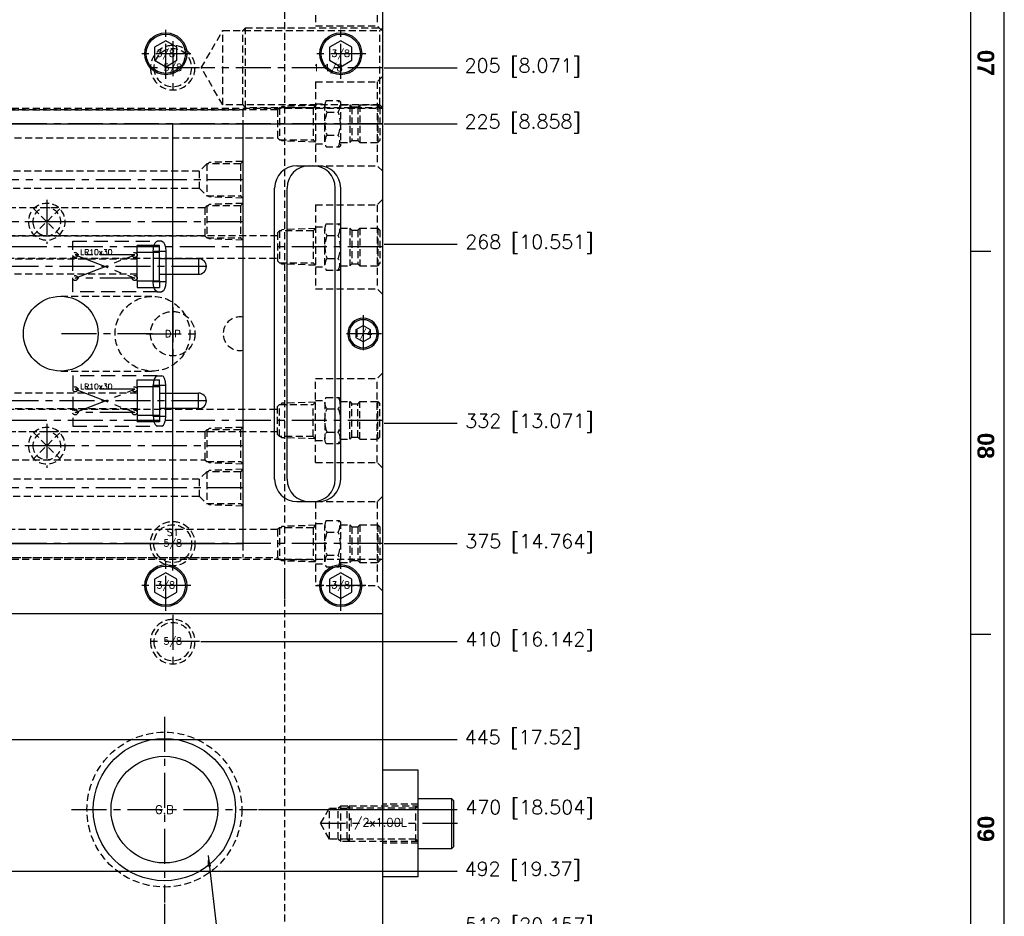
# Model space of a CAD drawing. Extents: x 2651 to 7771, y -1163 to 1075.
# Tile 103 of 256: x 4317 to 4669, y -120 to 200. Entities that reach past the tile are written whole.
import ezdxf
from ezdxf.enums import TextEntityAlignment as Align

# ---------------------------------------------------------------- set-up
doc = ezdxf.new("R2010")
doc.units = 0
doc.header["$LTSCALE"] = 10
for name, pattern in [('CENTER', [2, 1.25, -0.25, 0.25, -0.25]), ('CNSCEN', [17, 15, -1, 0, -1]), ('CNSHID', [4, 3, -1]), ('DASHED', [0.75, 0.5, -0.25]), ('HIDDEN', [0.375, 0.25, -0.125])]:
    doc.linetypes.add(name, pattern=pattern)
doc.layers.get('0').update_dxf_attribs({"linetype": 'CONTINUOUS'})
doc.layers.get('Defpoints').update_dxf_attribs({"linetype": 'CONTINUOUS'})
for name, color, linetype in [('113', 7, 'CONTINUOUS'), ('117', 7, 'CONTINUOUS'), ('9', 3, 'CONTINUOUS'), ('BOX', 4, 'CONTINUOUS'), ('CEN', 1, 'CENTER'), ('COOL', 150, 'HIDDEN'), ('DIM', 3, 'CONTINUOUS'), ('HIDDEN', 6, 'HIDDEN'), ('PART', 7, 'CONTINUOUS'), ('TEXT', 4, 'CONTINUOUS'), ('WL1-CL', 1, 'CNSCEN'), ('WL1-HL', 4, 'CNSHID')]:
    doc.layers.add(name, color=color, linetype=linetype)
doc.styles.add('china', font='txt')
doc.styles.get("Standard").update_dxf_attribs({"font": 'romans.shx'})
doc.dimstyles.new('INCH-MM-5', dxfattribs={"dimtxt": 5, "dimasz": 4, "dimexe": 1.5, "dimexo": 1, "dimgap": 1.5, "dimtad": 0, "dimrnd": 1.38778e-17, "dimzin": 9, "dimdsep": 46, "dimtxsty": 'Standard', "dimblk": 'CLOSED', "dimcen": 0, "dimclrd": 3, "dimclre": 3, "dimclrt": 3, "dimazin": 2, "dimtfac": 0.75, "dimtofl": 0, "dimtmove": 0, "dimatfit": 3, "dimfxl": 0, "dimtolj": 1, "dimarcsym": 0})
doc.dimstyles.new('MM& INCH5', dxfattribs={"dimtxt": 5, "dimasz": 2.5, "dimexe": 1, "dimexo": 0.5, "dimtad": 0, "dimrnd": 1.38778e-17, "dimzin": 9, "dimdsep": 46, "dimtxsty": 'Standard', "dimblk": 'CLOSED', "dimcen": 0, "dimclrd": 3, "dimclre": 3, "dimclrt": 3, "dimazin": 2, "dimtfac": 0.75, "dimtofl": 0, "dimtmove": 0, "dimatfit": 3, "dimfxl": 0, "dimtolj": 1, "dimarcsym": 0})

# ---------------------------------------------------------------- blocks, each defined once
blk = doc.blocks.new('fghdddd')
at = {"layer": 'COOL'}
for p, q in [((-3436.77, 1231.38), (-3438.77, 1229.38)), ((-3460.77, 1229.38), (-3460.77, 1199.38)), ((-3460.77, 1229.38), (-3438.77, 1229.38)), ((-3438.77, 1229.38), (-3438.77, 1199.38)), ((-3460.77, 1221.54), (-3457.45, 1221.54)), ((-3457.45, 1207.87), (-3457.45, 1220.88)), ((-3457.04, 1222.63), (-3452.28, 1222.63)), ((-3451.88, 1222.23), (-3452.28, 1222.63)), ((-3451.88, 1222.23), (-3451.88, 1206.52)), ((-3451.88, 1221.11), (-3448.53, 1221.11)), ((-3448.53, 1221.11), (-3448.53, 1207.65)), ((-3448.53, 1221.11), (-3447.76, 1220.34)), ((-3447.76, 1220.37), (-3445.67, 1220.37)), ((-3447.76, 1220.34), (-3447.76, 1208.38)), ((-3444.91, 1221.11), (-3445.67, 1220.34)), ((-3445.67, 1220.34), (-3445.67, 1208.38)), ((-3444.91, 1221.11), (-3444.91, 1207.65)), ((-3444.91, 1221.11), (-3438.53, 1221.11)), ((-3438.53, 1221.11), (-3437.77, 1220.34)), ((-3438.53, 1221.11), (-3438.53, 1207.65)), ((-3437.77, 1220.34), (-3437.77, 1208.41)), ((-3456.64, 1218.5), (-3452.67, 1218.5)), ((-3456.64, 1210.25), (-3452.67, 1210.25)), ((-3460.77, 1207.21), (-3457.45, 1207.21)), ((-3452.28, 1206.13), (-3451.88, 1206.52)), ((-3451.88, 1207.65), (-3448.53, 1207.65)), ((-3448.53, 1207.65), (-3447.79, 1208.38)), ((-3447.79, 1208.38), (-3445.65, 1208.38)), ((-3444.91, 1207.65), (-3445.65, 1208.38)), ((-3444.91, 1207.65), (-3438.53, 1207.65)), ((-3438.53, 1207.65), (-3437.77, 1208.41)), ((-3457.04, 1206.13), (-3452.28, 1206.13)), ((-3460.77, 1199.38), (-3438.77, 1199.38)), ((-3436.77, 1197.38), (-3438.77, 1199.38))]:
    blk.add_line(p, q, dxfattribs=at)
at = {"layer": 'COOL', "color": 1, "linetype": 'CENTER'}
blk.add_line((-3436.77, 1214.38), (-3460.77, 1214.38), dxfattribs=at)
at = {"layer": 'COOL'}
for centre, radius, start, end in [((-3453.53, 1220.88), 3.92, 153.6082, 217.3856), ((-3455.97, 1220.56), 3.89, 327.972, 32.028), ((-3446.32, 1214.38), 11.11, 158.2132, 201.7867), ((-3462.99, 1214.38), 11.11, 338.2133, 21.7868), ((-3453.53, 1207.87), 3.92, 142.6141, 206.3915), ((-3455.97, 1208.19), 3.89, 327.972, 32.028)]:
    blk.add_arc(centre, radius, start, end, dxfattribs=at)
blk = doc.blocks.new('*U2', base_point=(697.47, 899.04))
for p, q in [((697.47, 901.93), (694.97, 900.48)), ((694.97, 900.48), (694.97, 897.6)), ((699.97, 900.48), (697.47, 901.93)), ((699.97, 897.6), (699.97, 900.48)), ((694.97, 897.6), (697.47, 896.15)), ((697.47, 896.15), (699.97, 897.6))]:
    blk.add_line(p, q)
for radius in [5.5, 5]:
    blk.add_circle((697.47, 899.04), radius)
at = {"layer": 'CEN'}
for p, q in [((697.47, 905.64), (697.47, 892.44)), ((690.87, 899.04), (704.07, 899.04))]:
    blk.add_line(p, q, dxfattribs=at)
blk = doc.blocks.new('*U1', base_point=(705.47, 989.04))
for p, q in [((705.47, 993.66), (701.47, 991.35)), ((709.47, 991.35), (705.47, 993.66)), ((701.47, 991.35), (701.47, 986.73)), ((709.47, 986.73), (709.47, 991.35)), ((701.47, 986.73), (705.47, 984.42)), ((705.47, 984.42), (709.47, 986.73))]:
    blk.add_line(p, q)
for radius in [7.5, 7]:
    blk.add_circle((705.47, 989.04), radius)
at = {"layer": 'CEN'}
for p, q in [((705.47, 998.04), (705.47, 980.04)), ((696.47, 989.04), (714.47, 989.04))]:
    blk.add_line(p, q, dxfattribs=at)
blk = doc.blocks.new('*U20', base_point=(1834.08, 749.82))
for radius in [7.94, 6.75]:
    blk.add_circle((1834.08, 749.82), radius)
at = {"layer": 'CEN'}
for p, q in [((1834.08, 759.35), (1834.08, 740.3)), ((1824.55, 749.82), (1843.61, 749.82))]:
    blk.add_line(p, q, dxfattribs=at)
blk = doc.blocks.new('FDSFG')
at = {"color": 4}
for p, q in [((2760.35, 462.01), (2754.35, 462.01)), ((2760.35, 348.01), (2754.35, 348.01))]:
    blk.add_line(p, q, dxfattribs=at)
at = {"layer": 'BOX', "color": 3}
for points in [[(1944.35, 1260.01), (1944.35, 120.01), (2764.35, 120.01), (2764.35, 1260.01)], [(1954.35, 1250.01), (1954.35, 130.01), (2754.35, 130.01), (2754.35, 1250.01)]]:
    blk.add_lwpolyline(points, close=True, dxfattribs=at)
at = {"color": 4, "char_height": 5, "attachment_point": 1, "rotation": 270}
for s, heights, insert in [('{\\fArial|b1|i0|c0|p34;\\C6;07}', [0], (2761.35, 522.01)), ('{\\fArial|b1|i0|c0|p34;\\C6;08}', [0], (2761.35, 408.01)), ('{\\fArial|b1|i0|c0|p34;\\C6;09}', [5.81], (2761.35, 294.01))]:
    blk.add_mtext_dynamic_manual_height_columns(s, width=8, gutter_width=12.5, heights=heights, dxfattribs=dict(at, insert=insert))
blk = doc.blocks.new('_Closed')
at = {"color": 0, "linetype": 'ByBlock', "lineweight": -2}
for p, q in [((-1, 0.167), (0, 0)), ((-1, 0.167), (-1, -0.167)), ((0, 0), (-1, -0.167)), ((0, 0), (-1, 0))]:
    blk.add_line(p, q, dxfattribs=at)
blk = doc.blocks.new('*D181')
at = {"layer": 'Defpoints', "color": 0}
for p in [(4171.68, 387.64), (4446.68, 182.64), (4473.32, 182.64)]:
    blk.add_point(p, dxfattribs=at)
at = {"layer": 'DIM', "color": 3, "lineweight": -2}
blk.add_line((4447.18, 182.64), (4473.32, 182.64), dxfattribs=at)
at = {"layer": 'DIM', "color": 3, "insert": (4496.68, 182.64), "char_height": 5, "attachment_point": 5}
blk.add_mtext('\\A1;205 [8.071]', dxfattribs=at)
blk = doc.blocks.new('*D182')
at = {"layer": 'Defpoints', "color": 0}
for p in [(4171.68, 387.64), (4446.68, 162.64), (4473.32, 162.64)]:
    blk.add_point(p, dxfattribs=at)
at = {"layer": 'DIM', "color": 3, "lineweight": -2}
blk.add_line((4447.18, 162.64), (4473.32, 162.64), dxfattribs=at)
at = {"layer": 'DIM', "color": 3, "insert": (4496.68, 162.64), "char_height": 5, "attachment_point": 5}
blk.add_mtext('\\A1;225 [8.858]', dxfattribs=at)
blk = doc.blocks.new('*D183')
at = {"layer": 'Defpoints', "color": 0}
for p in [(4171.68, 387.64), (4446.68, 119.64), (4473.32, 119.64)]:
    blk.add_point(p, dxfattribs=at)
at = {"layer": 'DIM', "color": 3, "lineweight": -2}
blk.add_line((4447.18, 119.64), (4473.32, 119.64), dxfattribs=at)
at = {"layer": 'DIM', "color": 3, "insert": (4499.07, 119.64), "char_height": 5, "attachment_point": 5}
blk.add_mtext('\\A1;268 [10.551]', dxfattribs=at)
blk = doc.blocks.new('*D184')
at = {"layer": 'Defpoints', "color": 0}
for p in [(4171.68, 387.64), (4446.68, 12.64), (4473.32, 12.64)]:
    blk.add_point(p, dxfattribs=at)
at = {"layer": 'DIM', "color": 3, "lineweight": -2}
blk.add_line((4447.18, 12.64), (4473.32, 12.64), dxfattribs=at)
at = {"layer": 'DIM', "color": 3, "insert": (4499.07, 12.64), "char_height": 5, "attachment_point": 5}
blk.add_mtext('\\A1;375 [14.764]', dxfattribs=at)
blk = doc.blocks.new('*D185')
at = {"layer": 'Defpoints', "color": 0}
for p in [(4171.68, 387.64), (4446.68, 55.64), (4473.32, 55.64)]:
    blk.add_point(p, dxfattribs=at)
at = {"layer": 'DIM', "color": 3, "lineweight": -2}
blk.add_line((4447.18, 55.64), (4473.32, 55.64), dxfattribs=at)
at = {"layer": 'DIM', "color": 3, "insert": (4499.07, 55.64), "char_height": 5, "attachment_point": 5}
blk.add_mtext('\\A1;332 [13.071]', dxfattribs=at)
blk = doc.blocks.new('*D186')
at = {"layer": 'Defpoints', "color": 0}
for p in [(4171.68, 387.64), (4381.21, -22.36), (4473.32, -22.36)]:
    blk.add_point(p, dxfattribs=at)
at = {"layer": 'DIM', "color": 3, "lineweight": -2}
blk.add_line((4381.71, -22.36), (4473.32, -22.36), dxfattribs=at)
at = {"layer": 'DIM', "color": 3, "insert": (4499.07, -22.36), "char_height": 5, "attachment_point": 5}
blk.add_mtext('\\A1;410 [16.142]', dxfattribs=at)
blk = doc.blocks.new('*D187')
at = {"layer": 'Defpoints', "color": 0}
for p in [(4171.68, 387.64), (4274.1, -57.36), (4473.32, -57.36)]:
    blk.add_point(p, dxfattribs=at)
at = {"layer": 'DIM', "color": 3, "lineweight": -2}
blk.add_line((4274.6, -57.36), (4473.32, -57.36), dxfattribs=at)
at = {"layer": 'DIM', "color": 3, "insert": (4496.68, -57.36), "char_height": 5, "attachment_point": 5}
blk.add_mtext('\\A1;445 [17.52]', dxfattribs=at)
blk = doc.blocks.new('*D188')
at = {"layer": 'Defpoints', "color": 0}
for p in [(4171.68, 387.64), (4271.92, -104.36), (4473.32, -104.36)]:
    blk.add_point(p, dxfattribs=at)
at = {"layer": 'DIM', "color": 3, "lineweight": -2}
blk.add_line((4272.42, -104.36), (4473.32, -104.36), dxfattribs=at)
at = {"layer": 'DIM', "color": 3, "insert": (4496.68, -104.36), "char_height": 5, "attachment_point": 5}
blk.add_mtext('\\A1;492 [19.37]', dxfattribs=at)
blk = doc.blocks.new('*D189')
at = {"layer": 'Defpoints', "color": 0}
for p in [(4171.68, 387.64), (4285.88, -124.36), (4473.32, -124.36)]:
    blk.add_point(p, dxfattribs=at)
at = {"layer": 'DIM', "color": 3, "lineweight": -2}
blk.add_line((4286.38, -124.36), (4473.32, -124.36), dxfattribs=at)
at = {"layer": 'DIM', "color": 3, "insert": (4499.07, -124.36), "char_height": 5, "attachment_point": 5}
blk.add_mtext('\\A1;512 [20.157]', dxfattribs=at)
blk = doc.blocks.new('*D193')
at = {"layer": 'Defpoints', "color": 0}
for p in [(4171.68, 387.64), (4401.86, -82.36), (4473.32, -82.36)]:
    blk.add_point(p, dxfattribs=at)
at = {"layer": 'DIM', "color": 3, "lineweight": -2}
blk.add_line((4402.36, -82.36), (4473.32, -82.36), dxfattribs=at)
at = {"layer": 'DIM', "color": 3, "insert": (4499.07, -82.36), "char_height": 5, "attachment_point": 5}
blk.add_mtext('\\A1;470 [18.504]', dxfattribs=at)
blk = doc.blocks.new('*D203')
at = {"layer": 'Defpoints', "color": 0}
for p in [(4171.68, 387.64), (4368.68, -115.54), (4368.68, -149.95)]:
    blk.add_point(p, dxfattribs=at)
at = {"layer": 'DIM', "color": 3, "lineweight": -2}
blk.add_line((4368.68, -116.04), (4368.68, -149.95), dxfattribs=at)
at = {"layer": 'DIM', "color": 3, "insert": (4368.68, -172.96), "char_height": 5, "attachment_point": 5, "rotation": 90}
blk.add_mtext('\\A1;197 [7.756]', dxfattribs=at)
blk = doc.blocks.new('*U244', base_point=(1054.35, 1961.29))
for radius in [25.4, 19.05]:
    blk.add_circle((1054.35, 1961.29), radius)
at = {"layer": 'CEN'}
for p, q in [((1054.35, 1994.47), (1054.35, 1928.11)), ((1021.17, 1961.29), (1087.53, 1961.29))]:
    blk.add_line(p, q, dxfattribs=at)
at = {"layer": 'HIDDEN'}
blk.add_circle((1054.35, 1961.29), 27.65, dxfattribs=at)
blk = doc.blocks.new('*U17', base_point=(830.47, 1863.95))
for p, q in [((835.1, 1868.59), (825.84, 1859.32)), ((825.84, 1868.59), (835.1, 1859.32))]:
    blk.add_line(p, q)
for radius in [6.55, 5]:
    blk.add_circle((830.47, 1863.95), radius)
at = {"layer": 'CEN'}
for p, q in [((830.47, 1871.81), (830.47, 1856.09)), ((822.61, 1863.95), (838.33, 1863.95))]:
    blk.add_line(p, q, dxfattribs=at)
blk = doc.blocks.new('*U18', base_point=(830.47, 1753.95))
for p, q in [((835.1, 1758.59), (825.84, 1749.32)), ((825.84, 1758.59), (835.1, 1749.32))]:
    blk.add_line(p, q)
for radius in [6.55, 5]:
    blk.add_circle((830.47, 1753.95), radius)
at = {"layer": 'CEN'}
for p, q in [((830.47, 1761.81), (830.47, 1746.09)), ((822.61, 1753.95), (838.33, 1753.95))]:
    blk.add_line(p, q, dxfattribs=at)
blk = doc.blocks.new('1')
at = {"layer": 'COOL', "color": 1, "linetype": 'CENTER'}
for p, q in [((-100, 225), (-100, 350.39)), ((-225, 340), (-100, 340)), ((-225, 260), (-100, 260))]:
    blk.add_line(p, q, dxfattribs=at)
at = {"layer": 'COOL', "color": 2}
for p, q in [((-105, 347.5), (-95, 347.5)), ((-105, 265), (-105, 255))]:
    blk.add_line(p, q, dxfattribs=at)
at = {"layer": 'COOL'}
blk.add_line((-105, 345), (-105, 335), dxfattribs=at)
at = {"layer": 'COOL', "color": 2}
for points in [[(-105, 238.59), (-105, 347.5), (-100, 350.39), (-95, 347.5), (-95, 238.59)], [(-225, 346.55), (-224.15, 345.7), (-224.15, 334.3), (-225, 333.45)], [(-225, 346.55), (-213, 346.15), (-212.55, 345.7)], [(-224.15, 345.7), (-212.11, 345.7), (-212.11, 334.3), (-224.15, 334.3)], [(-212.11, 345.7), (-211.41, 345), (-211.41, 335), (-212.11, 334.3)], [(-211.41, 345), (-105, 345), (-100, 340), (-105, 335), (-211.41, 335)], [(-225, 333.45), (-213, 333.85), (-212.55, 334.3)], [(-225, 266.55), (-224.15, 265.7), (-224.15, 254.3), (-225, 253.45)], [(-225, 266.55), (-213, 266.15), (-212.55, 265.7)], [(-224.15, 265.7), (-212.11, 265.7), (-212.11, 254.3), (-224.15, 254.3)], [(-212.11, 265.7), (-211.41, 265), (-211.41, 255), (-212.11, 254.3)], [(-211.41, 265), (-105, 265), (-100, 260), (-105, 255), (-211.41, 255)], [(-225, 253.45), (-213, 253.85), (-212.55, 254.3)], [(-106.55, 225), (-106.15, 237), (-105.7, 237.45)], [(-106.55, 225), (-93.85, 237), (-106.15, 237), (-93.45, 225)], [(-105.7, 237.89), (-105, 238.59), (-95, 238.59), (-94.3, 237.89)], [(-105.7, 225.85), (-105.7, 237.89), (-94.3, 237.89), (-94.3, 225.85)], [(-93.45, 225), (-93.85, 237), (-94.3, 237.45)], [(-106.55, 225), (-105.7, 225.85), (-94.3, 225.85), (-93.45, 225)]]:
    blk.add_lwpolyline(points, dxfattribs=at)
at = {"layer": 'COOL'}
for name, p in [('*U17', (-155, 340)), ('*U18', (-155, 260))]:
    blk.add_blockref(name, p, dxfattribs=at)
blk = doc.blocks.new('*X249')
at = {"color": 0}
for p, q in [((936.79, 376.76), (938.04, 378.01)), ((937.13, 376.4), (938.7, 377.96)), ((937.63, 376.19), (939.2, 377.76)), ((938.27, 376.12), (939.57, 377.42)), ((939.28, 376.43), (939.55, 376.69))]:
    blk.add_line(p, q, dxfattribs=at)
blk = doc.blocks.new('*X248')
at = {"color": 0}
for p, q in [((922.69, 376.81), (923.89, 378.01)), ((923.02, 376.43), (924.57, 377.97)), ((923.5, 376.2), (925.09, 377.79)), ((924.13, 376.12), (925.47, 377.46)), ((925.03, 376.32), (925.56, 376.85))]:
    blk.add_line(p, q, dxfattribs=at)
blk = doc.blocks.new('O_RING_109_S')
at = {"layer": 'WL1-CL'}
for p, q in [((7.81, -3.27), (10.73, -5.98)), ((10.73, -5.98), (12.73, -5.98)), ((12.73, -5.98), (19.05, -5.98))]:
    blk.add_line(p, q, dxfattribs=at)
blk.add_solid([(8.04, -3.03), (7.58, -3.51), (6.35, -1.9)], dxfattribs=at)
at = {"layer": 'WL1-HL'}
for p, q in [((-7.23, -1.9), (-7.23, 0)), ((-3.66, -1.9), (-3.66, 0)), ((3.66, -1.9), (3.66, 0)), ((7.23, -1.9), (7.23, 0)), ((-7.23, -1.9), (-3.66, -1.9)), ((7.23, -1.9), (3.66, -1.9))]:
    blk.add_line(p, q, dxfattribs=at)
for points in [[(-5.45, 0, 0.064849), (-6.04, -0.08, 0.077678), (-6.5, -0.28, 0.107175), (-6.83, -0.61, 0.144647), (-6.93, -0.95, 0.144647), (-6.83, -1.29, 0.107175), (-6.5, -1.62, 0.077678), (-6.04, -1.82, 0.064849), (-5.45, -1.9, 0.064849), (-4.85, -1.82, 0.077678), (-4.39, -1.62, 0.107175), (-4.06, -1.29, 0.144647), (-3.96, -0.95, 0.144647), (-4.06, -0.61, 0.107175), (-4.39, -0.28, 0.077678), (-4.85, -0.08, 0.064849)], [(5.45, 0, -0.064849), (6.04, -0.08, -0.077678), (6.5, -0.28, -0.107175), (6.83, -0.61, -0.144647), (6.93, -0.95, -0.144647), (6.83, -1.29, -0.107175), (6.5, -1.62, -0.077678), (6.04, -1.82, -0.064849), (5.45, -1.9, -0.064849), (4.85, -1.82, -0.077678), (4.39, -1.62, -0.107175), (4.06, -1.29, -0.144647), (3.96, -0.95, -0.144647), (4.06, -0.61, -0.107175), (4.39, -0.28, -0.077678), (4.85, -0.08, -0.064849)]]:
    blk.add_lwpolyline(points, format="xyb", close=True, dxfattribs=at)
at = {"layer": 'WL1-HL', "extrusion": (0, 0, -1), "xscale": -1, "zscale": -1}
for name, p in [('*X248', (929.56, -378.02)), ('*X249', (932.74, -378.02))]:
    blk.add_blockref(name, p, dxfattribs=at)
at = {"layer": 'WL1-CL', "style": 'china'}
blk.add_text('2-109', height=2, dxfattribs=at).set_placement((10.9, -5.29))
blk = doc.blocks.new('A$C738058FC')
at = {"layer": '9'}
blk.add_circle((0, 0), 0.25, dxfattribs=at)
blk.add_blockref('O_RING_109_S', (0, 0), dxfattribs=at)
blk = doc.blocks.new('2')
at = {"layer": 'COOL', "color": 2}
for p, q in [((-98, 358.98), (-92, 358.98)), ((-98, 248), (-98, 242)), ((-99.51, 242), (-90.7, 235.55)), ((-90.49, 242), (-99.3, 235.55))]:
    blk.add_line(p, q, dxfattribs=at)
at = {"layer": 'COOL', "color": 1, "linetype": 'CENTER'}
for p, q in [((-95, 235), (-95, 360.72)), ((-225, 355), (-95, 355)), ((-225, 245), (-95, 245))]:
    blk.add_line(p, q, dxfattribs=at)
at = {"layer": 'COOL'}
blk.add_line((-98, 358), (-98, 352), dxfattribs=at)
at = {"layer": 'COOL', "color": 2}
for points in [[(-225, 361.55), (-224.15, 360.7), (-224.15, 349.3), (-225, 348.45)], [(-225, 361.55), (-213, 361.15), (-212.55, 360.7)], [(-224.15, 360.7), (-212.11, 360.7), (-212.11, 349.3), (-224.15, 349.3)], [(-212.11, 360.7), (-209.41, 358), (-209.41, 352), (-212.11, 349.3)], [(-98, 243.72), (-98, 358.98), (-95, 360.72), (-92, 358.98), (-92, 243.72)], [(-209.41, 358), (-98, 358), (-95, 355), (-98, 352), (-209.41, 352)], [(-225, 348.45), (-213, 348.85), (-212.55, 349.3)], [(-225, 251.55), (-224.15, 250.7), (-224.15, 239.3), (-225, 238.45)], [(-225, 251.55), (-213, 251.15), (-212.55, 250.7)], [(-224.15, 250.7), (-212.11, 250.7), (-212.11, 239.3), (-224.15, 239.3)], [(-212.11, 250.7), (-209.41, 248), (-209.41, 242), (-212.11, 239.3)], [(-209.41, 248), (-98, 248), (-95, 245), (-98, 242), (-209.41, 242)], [(-99.3, 242.42), (-98, 243.72), (-92, 243.72), (-90.7, 242.42)], [(-225, 238.45), (-213, 238.85), (-212.55, 239.3)], [(-99.85, 235), (-99.51, 242), (-99.3, 242.21)], [(-99.3, 235.55), (-99.3, 242.42), (-90.7, 242.42), (-90.7, 235.55)], [(-90.15, 235), (-90.49, 242), (-90.7, 242.21)], [(-99.85, 235), (-99.3, 235.55), (-90.7, 235.55), (-90.15, 235)]]:
    blk.add_lwpolyline(points, dxfattribs=at)
at = {"layer": 'COOL', "rotation": 270}
for p in [(-120, 355), (-120, 245)]:
    blk.add_blockref('A$C738058FC', p, dxfattribs=at)
blk = doc.blocks.new('A$C257357D5')
at = {"layer": 'COOL', "color": 1, "linetype": 'CENTER'}
for p, q in [((275, 31), (58.88, 31)), ((275, 31), (58.88, 31)), ((275, -31), (58.88, -31))]:
    blk.add_line(p, q, dxfattribs=at)
at = {"layer": 'COOL'}
for points in [[(238.11, 36.7), (237.41, 36), (237.41, 26), (238.11, 25.3)], [(250.15, 36.7), (238.11, 36.7), (238.11, 25.3), (250.15, 25.3)], [(251, 37.55), (239, 37.15), (238.55, 36.7)], [(251, 37.55), (250.15, 36.7), (250.15, 25.3), (251, 24.45)], [(237.41, 35), (58.31, 35), (56, 31), (58.31, 27), (237.41, 27)], [(251, 24.45), (239, 24.85), (238.55, 25.3)], [(251, -24.45), (239, -24.85), (238.55, -25.3)], [(251, -37.55), (250.15, -36.7), (250.15, -25.3), (251, -24.45)], [(237.41, -35), (58.31, -35), (56, -31), (58.31, -27), (237.41, -27)], [(238.11, -36.7), (237.41, -36), (237.41, -26), (238.11, -25.3)], [(250.15, -36.7), (238.11, -36.7), (238.11, -25.3), (250.15, -25.3)], [(251, -37.55), (239, -37.15), (238.55, -36.7)]]:
    blk.add_lwpolyline(points, dxfattribs=at)
blk.add_blockref('fghdddd', (3711.77, -1183.38), dxfattribs=at)
at = {"layer": 'COOL', "xscale": -1, "rotation": 180}
blk.add_blockref('fghdddd', (3711.77, 1183.38), dxfattribs=at)

msp = doc.modelspace()

# ---------------------------------------------------------------- linework, layer by layer
for p, q in [((4446.684, -135.358), (4446.684, 910.642)), ((4291.684, 162.642), (4446.684, 162.642)), ((4371.684, 12.642), (4371.684, 162.642)), ((4396.684, 162.642), (4396.684, 12.642)), ((4416.046, 147.642), (4423.684, 147.642)), ((4408.046, 35.642), (4408.046, 139.642)), ((4412.491, 35.642), (4412.491, 139.642)), ((4429.744, 35.642), (4429.744, 139.642)), ((4431.684, 35.642), (4431.684, 139.642)), ((4416.046, 27.642), (4423.684, 27.642)), ((4291.684, 12.642), (4396.684, 12.642)), ((4291.684, -12.358), (4446.684, -12.358))]:
    msp.add_line(p, q)
msp.add_circle((4331.684, 87.642), 13.35)
for centre, start, end in [((4416.046, 139.642), 90, 180), ((4420.491, 139.642), 90, 180), ((4421.744, 139.642), 0, 90), ((4423.684, 139.642), 0, 90), ((4416.046, 35.642), 180, 270), ((4420.491, 35.642), 180, 270), ((4421.744, 35.642), 270, 0), ((4423.684, 35.642), 270, 0)]:
    msp.add_arc(centre, 8, start, end)
at = {"layer": '113', "color": 6, "linetype": 'DASHED'}
for p, q in [((4335.959, 120.642), (4366.151, 120.642)), ((4335.959, 102.642), (4335.959, 120.642)), ((4366.151, 102.642), (4335.959, 102.642)), ((4366.151, 72.642), (4335.959, 72.642)), ((4335.959, 72.642), (4335.959, 54.642)), ((4335.959, 54.642), (4366.151, 54.642))]:
    msp.add_line(p, q, dxfattribs=at)
at = {"layer": '113', "color": 7, "linetype": 'Continuous'}
for p, q in [((4367.767, 120.642), (4366.151, 120.642)), ((4364.737, 117.142), (4364.737, 106.142)), ((4369.181, 117.142), (4369.181, 106.142)), ((4366.151, 102.642), (4367.767, 102.642)), ((4366.151, 72.642), (4367.767, 72.642)), ((4364.737, 58.142), (4364.737, 69.142)), ((4369.181, 58.142), (4369.181, 69.142)), ((4367.767, 54.642), (4366.151, 54.642))]:
    msp.add_line(p, q, dxfattribs=at)
at = {"layer": '113', "color": 253, "linetype": 'Continuous'}
for p, q in [((4364.737, 117.142), (4369.181, 117.142)), ((4369.181, 106.142), (4364.737, 106.142)), ((4369.181, 69.142), (4364.737, 69.142)), ((4364.737, 58.142), (4369.181, 58.142))]:
    msp.add_line(p, q, dxfattribs=at)
at = {"layer": '113', "color": 7, "linetype": 'Continuous', "extrusion": (0, 0, -1)}
for centre, start_param, end_param in [((4366.151, 117.142), 1.5707963, 3.1415927), ((4367.767, 117.142), 3.1415927, 4.712389), ((4366.151, 106.142), 0, 1.5707963), ((4367.767, 106.142), 4.712389, 6.2831853)]:
    msp.add_ellipse(centre, major_axis=(0, -3.5), ratio=0.4040262, start_param=start_param, end_param=end_param, dxfattribs=at)
at = {"layer": '113', "color": 7, "linetype": 'Continuous'}
for centre, start_param, end_param in [((4366.151, 69.142), 0, 1.5707963), ((4367.767, 69.142), 4.712389, 6.2831853), ((4366.151, 58.142), 1.5707963, 3.1415927), ((4367.767, 58.142), 3.1415927, 4.712389)]:
    msp.add_ellipse(centre, major_axis=(0, 3.5), ratio=0.4040262, start_param=start_param, end_param=end_param, dxfattribs=at)
at = {"layer": '117', "color": 7, "linetype": 'Continuous'}
for p, q in [((4358.959, 116.741), (4358.959, 119.142)), ((4366.959, 119.142), (4358.959, 119.142)), ((4358.959, 106.543), (4358.959, 116.741)), ((4358.959, 116.741), (4366.959, 116.741)), ((4366.959, 116.741), (4366.959, 119.142)), ((4366.959, 106.543), (4366.959, 116.741)), ((4380.904, 114.422), (4366.959, 114.422)), ((4358.959, 106.543), (4358.959, 104.142)), ((4358.959, 106.543), (4366.959, 106.543)), ((4366.959, 108.862), (4380.904, 108.862)), ((4366.959, 106.543), (4366.959, 104.142)), ((4358.959, 104.142), (4366.959, 104.142)), ((4358.959, 68.741), (4358.959, 71.142)), ((4358.959, 71.142), (4366.959, 71.142)), ((4366.959, 68.741), (4366.959, 71.142)), ((4358.959, 68.741), (4358.959, 58.543)), ((4358.959, 68.741), (4366.959, 68.741)), ((4366.959, 68.741), (4366.959, 58.543)), ((4366.959, 66.422), (4380.904, 66.422)), ((4380.904, 60.862), (4366.959, 60.862)), ((4358.959, 58.543), (4358.959, 56.142)), ((4358.959, 58.543), (4366.959, 58.543)), ((4366.959, 58.543), (4366.959, 56.142)), ((4366.959, 56.142), (4358.959, 56.142))]:
    msp.add_line(p, q, dxfattribs=at)
at = {"layer": '117', "color": 253, "linetype": 'Continuous'}
for p, q in [((4380.904, 114.422), (4380.904, 108.862)), ((4380.904, 60.862), (4380.904, 66.422))]:
    msp.add_line(p, q, dxfattribs=at)
at = {"layer": '117', "color": 7, "linetype": 'Continuous'}
for centre, start, end in [((4380.904, 111.642), 0, 90), ((4380.904, 111.642), 270, 0), ((4380.904, 63.642), 0, 90), ((4380.904, 63.642), 270, 0)]:
    msp.add_arc(centre, 2.78, start, end, dxfattribs=at)
at = {"layer": 'CEN'}
for p, q in [((4446.684, 182.642), (4381.874, 182.642)), ((4358.084, 115.767), (4336.834, 115.767)), ((4336.834, 115.767), (4358.084, 107.517)), ((4336.834, 107.517), (4358.084, 115.767)), ((4383.684, 111.642), (4263.547, 111.642)), ((4358.084, 107.517), (4336.834, 107.517)), ((4371.684, 97.17), (4371.684, 78.114)), ((4364.441, 87.642), (4331.684, 87.642)), ((4362.156, 87.642), (4381.212, 87.642)), ((4358.084, 67.767), (4336.834, 67.767)), ((4336.834, 67.767), (4358.084, 59.517)), ((4336.834, 59.517), (4358.084, 67.767)), ((4383.684, 63.642), (4263.547, 63.642)), ((4358.084, 59.517), (4336.834, 59.517)), ((4411.684, -7.122), (4411.684, 2.406)), ((4473.384, -87.358), (4424.459, -87.358))]:
    msp.add_line(p, q, dxfattribs=at)
at = {"layer": 'COOL', "color": 1, "linetype": 'CENTER'}
for p, q in [((4446.684, 162.642), (4263.532, 162.642)), ((4446.684, 12.642), (4263.313, 12.642))]:
    msp.add_line(p, q, dxfattribs=at)
at = {"layer": 'COOL'}
for points in [[(4422.684, 169.192), (4410.684, 168.789), (4410.237, 168.342)], [(4422.684, 169.192), (4421.834, 168.342), (4421.834, 156.942), (4422.684, 156.092)], [(4409.09, 167.642), (4266.419, 167.642), (4263.532, 162.642), (4266.419, 157.642), (4409.09, 157.642)], [(4409.79, 168.342), (4409.09, 167.642), (4409.09, 157.642), (4409.79, 156.942)], [(4421.834, 168.342), (4409.79, 168.342), (4409.79, 156.942), (4421.834, 156.942)], [(4422.684, 156.092), (4410.684, 156.495), (4410.237, 156.942)], [(4409.09, 17.642), (4266.2, 17.642), (4263.313, 12.642), (4266.2, 7.642), (4409.09, 7.642)], [(4409.79, 18.342), (4409.09, 17.642), (4409.09, 7.642), (4409.79, 6.942)], [(4421.834, 18.342), (4409.79, 18.342), (4409.79, 6.942), (4421.834, 6.942)], [(4422.684, 19.192), (4410.684, 18.789), (4410.237, 18.342)], [(4422.684, 19.192), (4421.834, 18.342), (4421.834, 6.942), (4422.684, 6.092)], [(4422.684, 6.092), (4410.684, 6.495), (4410.237, 6.942)]]:
    msp.add_lwpolyline(points, dxfattribs=at)
at = {"layer": 'HIDDEN'}
for p, q in [((4411.684, -137.358), (4411.684, 912.642)), ((4291.684, 168.142), (4446.684, 168.142)), ((4291.684, 167.642), (4396.684, 167.642)), ((4396.684, 167.642), (4396.684, 162.642)), ((4262.872, 114.422), (4358.959, 114.422)), ((4358.959, 108.862), (4264.182, 108.862)), ((4331.684, 100.992), (4364.441, 100.992)), ((4331.684, 74.292), (4364.441, 74.292)), ((4358.959, 66.422), (4264.182, 66.422)), ((4262.872, 60.862), (4358.959, 60.862)), ((4396.684, 12.642), (4396.684, 7.642)), ((4291.684, 7.642), (4396.684, 7.642)), ((4291.684, 7.142), (4446.684, 7.142)), ((4459.384, -80.358), (4446.684, -80.358)), ((4458.534, -93.708), (4458.534, -81.008)), ((4459.384, -94.358), (4446.684, -94.358))]:
    msp.add_line(p, q, dxfattribs=at)
for points in [[(4389.524, 169.392), (4381.874, 182.642), (4389.524, 195.892)], [(4445.644, 169.392), (4389.524, 169.392), (4389.524, 195.892), (4445.644, 195.892)], [(4397.709, 168.352), (4396.669, 169.392), (4396.669, 195.892), (4397.709, 196.932)], [(4446.684, 168.352), (4397.709, 168.352), (4397.709, 196.932), (4446.684, 196.932)], [(4446.684, 168.352), (4445.644, 169.392), (4445.644, 195.892), (4446.684, 196.932)], [(4427.634, -92.858), (4424.459, -87.358), (4427.634, -81.858)], [(4433.984, -92.858), (4427.634, -92.858), (4427.634, -81.858), (4433.984, -81.858)], [(4431.659, -93.708), (4430.809, -92.858), (4430.809, -81.858), (4431.659, -81.008)], [(4434.834, -93.708), (4431.659, -93.708), (4431.659, -81.008), (4434.834, -81.008)], [(4459.384, -81.008), (4458.534, -81.858), (4433.984, -81.858)], [(4434.834, -93.708), (4433.984, -92.858), (4433.984, -81.858), (4434.834, -81.008)], [(4459.384, -93.708), (4434.834, -93.708), (4434.834, -81.008), (4459.384, -81.008)], [(4459.384, -93.708), (4458.534, -92.858), (4433.984, -92.858)]]:
    msp.add_lwpolyline(points, dxfattribs=at)
for centre, radius in [((4336.834, 115.767), 0.875), ((4358.084, 115.767), 0.875), ((4336.834, 107.517), 0.875), ((4358.084, 107.517), 0.875), ((4364.441, 87.642), 13.35), ((4371.684, 87.642), 7.94), ((4336.834, 67.767), 0.875), ((4358.084, 67.767), 0.875), ((4336.834, 59.517), 0.875), ((4358.084, 59.517), 0.875)]:
    msp.add_circle(centre, radius, dxfattribs=at)
msp.add_arc((4395.684, 87.642), 6, 80.40677, 279.59323, dxfattribs=at)
at = {"layer": 'PART'}
for p, q in [((4446.684, -106.408), (4446.684, -68.308)), ((4459.384, -68.308), (4446.684, -68.308)), ((4459.384, -106.408), (4459.384, -68.308)), ((4459.384, -106.408), (4446.684, -106.408))]:
    msp.add_line(p, q, dxfattribs=at)
msp.add_lwpolyline([(4471.234, -96.358), (4459.384, -96.358), (4459.384, -78.358), (4471.234, -78.358), (4471.234, -96.358), (4472.084, -95.508), (4472.084, -79.208), (4471.234, -78.358)], dxfattribs=at)

# ---------------------------------------------------------------- block references
at = {"layer": 'COOL'}
for p in [(7883.453, -1001.734), (7883.453, -1051.734), (7883.453, -1201.734)]:
    msp.add_blockref('fghdddd', p, dxfattribs=at)
at = {"layer": 'COOL', "xscale": -1}
for name in ['2', '1']:
    msp.add_blockref(name, (4171.684, -212.358), dxfattribs=at)
at = {"layer": 'DIM'}
msp.add_blockref('A$C257357D5', (4171.684, 87.642), dxfattribs=at)
at = {"layer": 'HIDDEN', "xscale": -1}
for p in [(4371.684, 182.642), (4371.684, -22.358)]:
    msp.add_blockref('*U20', p, dxfattribs=at)
at = {"layer": 'HIDDEN', "rotation": 180}
msp.add_blockref('*U20', (4371.684, 12.642), dxfattribs=at)
at = {"layer": 'PART', "xscale": 1.2, "yscale": 1.2, "zscale": 1.2}
msp.add_blockref('FDSFG', (1351.462, -437.37), dxfattribs=at)
at = {"layer": 'PART', "rotation": 180}
for p in [(4369.184, 187.642), (4431.684, 187.642), (4369.184, -2.358), (4431.684, -2.358)]:
    msp.add_blockref('*U1', p, dxfattribs=at)
at = {"layer": 'PART', "xscale": -1}
msp.add_blockref('*U2', (4439.684, 87.642), dxfattribs=at)
msp.add_blockref('*U2', (4439.684, 87.642), dxfattribs=at)
at = {"layer": 'PART'}
msp.add_blockref('*U244', (4368.684, -82.358), dxfattribs=at)

# ---------------------------------------------------------------- texts
at = {"layer": 'TEXT'}
for s, height, p in [('3/8', 2.5, (4369.184, 187.642)), ('3/8', 2.5, (4431.684, 187.642)), ('5/8', 2.5, (4371.684, 182.642)), ('D.P', 2.5, (4371.684, 87.642)), ('1/4', 2.5, (4439.684, 87.642)), ('1/4', 2.5, (4439.684, 87.642)), ('S1', 2.5, (4371.684, 16.642)), ('5/8', 2.5, (4371.684, 12.642)), ('3/8', 2.5, (4369.184, -2.358)), ('3/8', 2.5, (4431.684, -2.358)), ('5/8', 2.5, (4371.684, -22.358)), ('G.B', 3, (4368.684, -82.358))]:
    msp.add_text(s, height=height, dxfattribs=at).set_placement(p, align=Align.MIDDLE)
msp.add_text('1 1/8', height=2.5, dxfattribs=at).set_placement((4432.394, 182.642), align=Align.MIDDLE_RIGHT)
for p in [(4338.584, 115.767), (4338.584, 67.767)]:
    msp.add_text('LR10x30', height=2, dxfattribs=at).set_placement(p)
msp.add_text('1/2x1.00L', height=3, rotation=0.00008, dxfattribs=at).set_placement((4433.972, -86.929), align=Align.MIDDLE_LEFT)

# ---------------------------------------------------------------- dimensions: what is measured, and where the dimension line sits
at = {"layer": 'DIM'}
for feature_location, offset, dtype, picture, middle in [((4446.684, 182.642), (26.637, 0), 0, '*D181', (4496.684, 182.642)), ((4446.684, 162.642), (26.637, 0), 0, '*D182', (4496.684, 162.642)), ((4446.684, 119.642), (26.637, 0), 0, '*D183', (4499.065, 119.642)), ((4446.684, 12.642), (26.637, 0), 0, '*D184', (4499.065, 12.642)), ((4446.684, 55.642), (26.637, 0), 0, '*D185', (4499.065, 55.642)), ((4381.212, -22.358), (92.109, 0), 0, '*D186', (4499.065, -22.358)), ((4274.104, -57.358), (199.217, 0), 0, '*D187', (4496.684, -57.358)), ((4271.924, -104.358), (201.397, 0), 0, '*D188', (4496.684, -104.358)), ((4285.884, -124.358), (187.437, 0), 0, '*D189', (4499.065, -124.358)), ((4401.864, -82.358), (71.457, 0), 0, '*D193', (4499.065, -82.358)), ((4368.684, -115.538), (0, -34.415), 1, '*D203', (4368.684, -172.959))]:
    dim = msp.add_ordinate_dim(feature_location=feature_location, offset=offset, dtype=dtype, origin=(4171.684, 387.642), dimstyle='MM& INCH5', dxfattribs=at)
    dim.commit()
    dim.dimension.update_dxf_attribs({"geometry": picture, "text_midpoint": middle})

# ---------------------------------------------------------------- leaders
msp.add_leader([(4384.29, -98.741), (4391.088, -157.158), (4450.14, -157.158)], dimstyle='INCH-MM-5', override={"dimgap": 1.5, "dimtad": 0}, dxfattribs=at)

doc.saveas('drawing.dxf')
